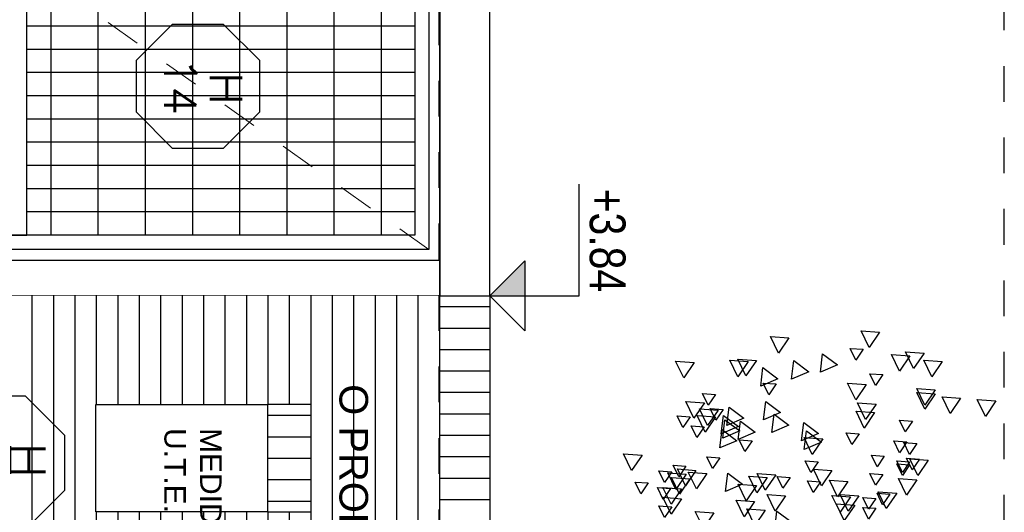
# Model space of a CAD drawing. Header units: millimetres. Extents: x 4617 to 4884, y 1258 to 1784.
# Tile 118 of 256: x 4725.15 to 4727.9, y 1392.33 to 1393.71. Entities that reach past the tile are written whole.
import ezdxf
from ezdxf.enums import TextEntityAlignment as Align

# ---------------------------------------------------------------- set-up
doc = ezdxf.new("R2010")
doc.units = ezdxf.units.MM
doc.header["$LTSCALE"] = 0.4
doc.set_wipeout_variables(frame=1)
doc.linetypes.add('DOT', pattern=[6.35, 0, -6.35])
doc.linetypes.add('RAYITAS', pattern=[0.375, 0.25, -0.125])
for name, color, linetype in [('00 AC - ABERTURAS ALUMINIO - TIPO', 3, 'Continuous'), ('200cotas50', 1, 'Continuous'), ('A HERRERÍA', 4, 'Continuous'), ('A MURO VISTO', 2, 'Continuous'), ('A VEGETACIÓN', 253, 'Continuous'), ('Hatch 354', 254, 'Continuous'), ('Hatch Ladrillo Visto', 32, 'Continuous'), ('LÁMINA', 1, 'Continuous'), ('TXT', 3, 'Continuous'), ('TXT PLANILLAS', 3, 'Continuous'), ('TXT TERMINACIONES', 3, 'Continuous')]:
    doc.layers.add(name, color=color, linetype=linetype)
doc.layers.add('04 gris', color=252, linetype='Continuous', lineweight=13)
doc.styles.add('arial', font='arial.ttf')
doc.styles.add('ARIAL NARROW', font='ARIALN.TTF')
doc.styles.add('ROMANS', font='romans', dxfattribs={"height": 2})
pattern_1 = [(3e-14, (0.93, -1.15543), (8e-17, 0.132), [])]
pattern_2 = [(90, (0.42801, -1.155426), (-0.065, 2e-17), [])]
pattern_3 = [(3e-14, (0.93004, -1.33033), (8e-17, 0.132), [])]

# ---------------------------------------------------------------- blocks, each defined once
blk = doc.blocks.new('puerta doble 1')
h = blk.add_hatch()
h.set_pattern_fill('_USER', color=256, scale=0.132, angle=90, pattern_type=0)
h.set_pattern_definition(pattern_1)
h.paths.add_polyline_path([(0.786, -0.07), (0.07, -0.07), (0.07, -1.1554), (0.786, -1.1554)])
h = blk.add_hatch()
h.set_pattern_fill('_USER', color=256, scale=0.132, angle=90, pattern_type=0)
h.set_pattern_definition(pattern_1)
h.paths.add_polyline_path([(0.866, -0.07), (1.582, -0.07), (1.582, -1.1554), (0.866, -1.1554)])
at = {"layer": 'A HERRERÍA'}
h = blk.add_hatch(dxfattribs=at)
h.set_pattern_fill('_USER', color=254, scale=0.065, angle=180, pattern_type=0)
h.set_pattern_definition(pattern_2)
h.paths.add_polyline_path([(0.786, -0.07), (0.07, -0.07), (0.07, -1.1554), (0.786, -1.1554)])
h.paths.add_polyline_path([(0.07, -1.3305), (0.786, -1.3305), (0.786, -2.13), (0.07, -2.13)])
h = blk.add_hatch(dxfattribs=at)
h.set_pattern_fill('_USER', color=254, scale=0.065, angle=180, pattern_type=0)
h.set_pattern_definition(pattern_2)
h.paths.add_polyline_path([(0.866, -0.07), (1.582, -0.07), (1.582, -1.1554), (0.866, -1.1554)])
h.paths.add_polyline_path([(1.582, -1.3305), (0.866, -1.3305), (0.866, -2.13), (1.582, -2.13)])
h = blk.add_hatch(dxfattribs=at)
h.set_pattern_fill('_USER', color=254, scale=0.132, angle=90, pattern_type=0)
h.set_pattern_definition(pattern_3)
h.paths.add_polyline_path([(0.07, -1.3305), (0.786, -1.3305), (0.786, -2.13), (0.07, -2.13)])
h = blk.add_hatch(dxfattribs=at)
h.set_pattern_fill('_USER', color=254, scale=0.132, angle=90, pattern_type=0)
h.set_pattern_definition(pattern_3)
h.paths.add_polyline_path([(1.582, -1.3305), (0.866, -1.3305), (0.866, -2.13), (1.582, -2.13)])
at = {"layer": '04 gris', "linetype": 'RAYITAS', "ltscale": 0.3}
for points in [[(0.03, -0.03), (0.826, -1.1553), (0.03, -2.17)], [(1.622, -0.03), (0.826, -1.1553), (1.622, -2.17)]]:
    blk.add_lwpolyline(points, dxfattribs=at)
at = {"layer": 'A HERRERÍA'}
for points in [[(0.826, -0.03), (0.03, -0.03), (0.03, -2.17), (0.826, -2.17)], [(0.826, -0.03), (1.622, -0.03), (1.622, -2.17), (0.826, -2.17)], [(0.786, -0.07), (0.07, -0.07), (0.07, -2.13), (0.786, -2.13)], [(0.786, -0.07), (0.07, -0.07), (0.07, -1.1554), (0.786, -1.1554)], [(0.866, -0.07), (1.582, -0.07), (1.582, -2.13), (0.866, -2.13)], [(0.866, -0.07), (1.582, -0.07), (1.582, -1.1554), (0.866, -1.1554)], [(0.07, -1.3305), (0.786, -1.3305), (0.786, -2.13), (0.07, -2.13)], [(1.582, -1.3305), (0.866, -1.3305), (0.866, -2.13), (1.582, -2.13)]]:
    blk.add_lwpolyline(points, close=True, dxfattribs=at)
at = {"layer": 'A HERRERÍA', "elevation": 0}
for points in [[(0.786, -1.3303), (0.07, -1.3305), (0.07, -1.1555), (0.786, -1.1553)], [(0.866, -1.3303), (1.582, -1.3305), (1.582, -1.1555), (0.866, -1.1553)], [(0.618, -1.2215), (0.618, -1.2013), (0.745, -1.2013), (0.745, -1.2215)], [(1.0341, -1.2215), (1.0341, -1.2013), (0.907, -1.2013), (0.907, -1.2215)]]:
    blk.add_lwpolyline(points, close=True, dxfattribs=at)
at = {"layer": 'A HERRERÍA'}
blk.add_circle((0.7354, -1.2616), 0.00969, dxfattribs=at)
blk = doc.blocks.new('ARB')
at = {"layer": 'LÁMINA', "color": 254, "elevation": -10}
for points in [[(3287.9382, 1399.7325), (3287.9747, 1399.6788), (3288.0029, 1399.7372)], [(3288.2553, 1399.7133), (3288.2918, 1399.6596), (3288.32, 1399.718)], [(3287.9956, 1399.6726), (3288.0211, 1399.635), (3288.0409, 1399.6759)], [(3287.7829, 1399.6591), (3287.8194, 1399.6054), (3287.8476, 1399.6639)], [(3287.8321, 1399.6493), (3287.8686, 1399.5956), (3287.8968, 1399.654)], [(3288.1378, 1399.6572), (3288.0858, 1399.6183), (3288.1455, 1399.5928)], [(3287.7189, 1399.6296), (3287.7554, 1399.5759), (3287.7837, 1399.6344)], [(3288.2384, 1399.6331), (3288.1864, 1399.5942), (3288.2461, 1399.5686)], [(3288.3466, 1399.6085), (3288.2947, 1399.5696), (3288.3543, 1399.544)], [(3288.3692, 1399.6331), (3288.4057, 1399.5794), (3288.4339, 1399.6378)], [(3288.398, 1399.6296), (3288.4345, 1399.5759), (3288.4627, 1399.6344)], [(3288.5871, 1399.6261), (3288.6236, 1399.5724), (3288.6518, 1399.6309)], [(3287.9267, 1399.584), (3287.9522, 1399.5464), (3287.972, 1399.5873)], [(3287.7435, 1399.5312), (3287.78, 1399.4775), (3287.8083, 1399.5359)], [(3287.9854, 1399.5494), (3288.0219, 1399.4957), (3288.0501, 1399.5542)], [(3288.2999, 1399.5514), (3288.3255, 1399.5138), (3288.3452, 1399.5547)], [(3287.6549, 1399.5016), (3287.6914, 1399.4479), (3287.7197, 1399.5064)], [(3287.7435, 1399.5164), (3287.78, 1399.4627), (3287.8083, 1399.5211)], [(3288.5123, 1399.515), (3288.5378, 1399.4775), (3288.5576, 1399.5184)], [(3287.5319, 1399.4918), (3287.5684, 1399.4381), (3287.5967, 1399.4965)], [(3287.9509, 1399.4805), (3287.9874, 1399.4268), (3288.0157, 1399.4853)], [(3288.3368, 1399.4904), (3288.2848, 1399.4515), (3288.3445, 1399.4259)], [(3288.4647, 1399.4707), (3288.4128, 1399.4318), (3288.4724, 1399.4062)], [(3288.5512, 1399.4854), (3288.5877, 1399.4317), (3288.616, 1399.4902)], [(3287.9558, 1399.451), (3287.9923, 1399.3973), (3288.0206, 1399.4557)], [(3288.3073, 1399.4461), (3288.2553, 1399.4072), (3288.315, 1399.3816)], [(3288.4844, 1399.4411), (3288.4324, 1399.4022), (3288.4921, 1399.3767)], [(3288.4856, 1399.4622), (3288.5112, 1399.4246), (3288.531, 1399.4655)], [(3288.5035, 1399.4601), (3288.54, 1399.4065), (3288.5682, 1399.4649)], [(3288.5119, 1399.4362), (3288.5484, 1399.3825), (3288.5766, 1399.441)], [(3288.6008, 1399.4363), (3288.6264, 1399.3987), (3288.6461, 1399.4396)], [(3287.8234, 1399.4215), (3287.8489, 1399.3839), (3287.8687, 1399.4249)], [(3288.2039, 1399.4165), (3288.152, 1399.3776), (3288.2116, 1399.3521)], [(3288.4254, 1399.4214), (3288.3734, 1399.3825), (3288.4331, 1399.357)], [(3288.4795, 1399.4264), (3288.4275, 1399.3875), (3288.4872, 1399.3619)], [(3288.5516, 1399.4018), (3288.5772, 1399.3642), (3288.5969, 1399.4052)], [(3288.0103, 1399.3772), (3288.0359, 1399.3396), (3288.0557, 1399.3806)], [(3288.1372, 1399.3589), (3288.1737, 1399.3052), (3288.2019, 1399.3636)], [(3288.1941, 1399.387), (3288.1421, 1399.3481), (3288.2018, 1399.3225)], [(3288.4893, 1399.3919), (3288.4374, 1399.353), (3288.497, 1399.3274)], [(3287.8086, 1399.3428), (3287.8341, 1399.3052), (3287.8539, 1399.3461)], [(3287.843, 1399.3486), (3287.8686, 1399.311), (3287.8883, 1399.352)], [(3287.843, 1399.3486), (3287.8686, 1399.311), (3287.8883, 1399.352)], [(3288.3843, 1399.3526), (3288.4099, 1399.315), (3288.4296, 1399.3559)], [(3287.9218, 1399.2985), (3287.9473, 1399.2609), (3287.9671, 1399.3018)], [(3288.4975, 1399.2935), (3288.523, 1399.256), (3288.5428, 1399.2969)], [(3288.7692, 1399.3026), (3288.8057, 1399.2489), (3288.8339, 1399.3074)], [(3287.7681, 1399.285), (3287.8046, 1399.2314), (3287.8329, 1399.2898)], [(3287.7988, 1399.2886), (3287.8243, 1399.251), (3287.8441, 1399.292)], [(3287.8332, 1399.2788), (3287.8587, 1399.2412), (3287.8785, 1399.2821)], [(3287.8332, 1399.2689), (3287.8587, 1399.2314), (3287.8785, 1399.2723)], [(3288.153, 1399.2788), (3288.1786, 1399.2412), (3288.1984, 1399.2821)], [(3288.6156, 1399.264), (3288.6411, 1399.2264), (3288.6609, 1399.2673)], [(3287.9267, 1399.2345), (3287.9522, 1399.1969), (3287.972, 1399.2378)], [(3288.1049, 1399.2485), (3288.1414, 1399.1948), (3288.1697, 1399.2533)], [(3288.2515, 1399.2246), (3288.277, 1399.1871), (3288.2968, 1399.228)], [(3288.3017, 1399.2337), (3288.3382, 1399.18), (3288.3665, 1399.2385)], [(3288.3313, 1399.2239), (3288.3678, 1399.1702), (3288.396, 1399.2286)], [(3288.4697, 1399.2393), (3288.4177, 1399.2004), (3288.4774, 1399.1749)], [(3288.5428, 1399.2387), (3288.5793, 1399.185), (3288.6076, 1399.2434)], [(3288.5808, 1399.2492), (3288.6173, 1399.1955), (3288.6455, 1399.2539)], [(3288.6145, 1399.2358), (3288.651, 1399.1821), (3288.6792, 1399.2406)], [(3288.6648, 1399.2443), (3288.6903, 1399.2067), (3288.7101, 1399.2477)], [(3287.8075, 1399.2161), (3287.844, 1399.1624), (3287.8722, 1399.2209)], [(3288.0493, 1399.2098), (3288.0858, 1399.1561), (3288.1141, 1399.2145)], [(3288.1446, 1399.2092), (3288.1702, 1399.1716), (3288.19, 1399.2125)], [(3288.3684, 1399.1964), (3288.4049, 1399.1428), (3288.4332, 1399.2012)], [(3288.6019, 1399.219), (3288.6384, 1399.1653), (3288.6666, 1399.2237)], [(3288.7484, 1399.205), (3288.774, 1399.1674), (3288.7938, 1399.2083)], [(3287.8786, 1399.1697), (3287.9151, 1399.116), (3287.9433, 1399.1745)], [(3287.9021, 1399.1656), (3287.9276, 1399.128), (3287.9474, 1399.1689)], [(3288.0114, 1399.1599), (3288.0479, 1399.1062), (3288.0762, 1399.1647)], [(3288.0402, 1399.1564), (3288.0767, 1399.1027), (3288.1049, 1399.1612)], [(3288.2673, 1399.1599), (3288.3038, 1399.1062), (3288.332, 1399.1647)], [(3288.6314, 1399.1845), (3288.6679, 1399.1308), (3288.6962, 1399.1893)], [(3288.6697, 1399.1853), (3288.6953, 1399.1477), (3288.715, 1399.1886)], [(3287.9513, 1399.1508), (3287.9768, 1399.1132), (3287.9966, 1399.1541)], [(3288.0254, 1399.1269), (3288.0619, 1399.0732), (3288.0902, 1399.1316)], [(3288.3755, 1399.1402), (3288.412, 1399.0865), (3288.4403, 1399.145)], [(3288.6314, 1399.1501), (3288.6679, 1399.0964), (3288.6962, 1399.1548)], [(3288.6648, 1399.1213), (3288.6903, 1399.0837), (3288.7101, 1399.1246)], [(3287.9513, 1399.1164), (3287.9768, 1399.0788), (3287.9966, 1399.1197)], [(3288.2974, 1399.1064), (3288.2455, 1399.0675), (3288.3051, 1399.042)], [(3288.3382, 1399.1097), (3288.3747, 1399.056), (3288.4029, 1399.1145)], [(3288.5182, 1399.1008), (3288.5547, 1399.0471), (3288.583, 1399.1056)]]:
    blk.add_lwpolyline(points, close=True, dxfattribs=at)
blk = doc.blocks.new('Nivel corte')
at = {"color": 0}
for p, q in [((0, 0.2), (0.25, 0.2)), ((0, 0), (0, 0.2)), ((0.0784, 0.0784), (-0.0784, 0.0784)), ((0, 0), (-0.0784, 0.0784)), ((0, 0), (0.0784, 0.0784))]:
    blk.add_line(p, q, dxfattribs=at)
blk.add_solid([(0, 0), (0.0784, 0.0784), (0, 0.0784), (0.0784, 0.0784)], dxfattribs=at)
at = {"color": 0, "style": 'ARIAL NARROW', "flags": 4}
blk.add_attdef('NIVEL', text='', height=0.08, dxfattribs=at).set_placement((0.125, 0.2), align=Align.BOTTOM_CENTER)
blk = doc.blocks.new('*U575')
at = {"color": 0, "linetype": 'ByBlock', "ltscale": 0.1}
blk.add_lwpolyline([(0, 0.3439), (0.1194, 0.3439), (0.2883, 0.175), (0.2883, -0.0638), (0.1194, -0.2326), (0, -0.2326), (-0.1194, -0.2326), (-0.2883, -0.0638), (-0.2883, 0.175), (-0.1194, 0.3439)], close=True, dxfattribs=at)
at = {"color": 0, "style": 'ROMANS', "width": 1.1}
blk.add_text('H', height=0.15, dxfattribs=at).set_placement((-0.088, 0.112))
at = {"color": 0, "linetype": 'ByBlock', "style": 'ROMANS', "width": 1.05}
blk.add_attdef('NRO', text='', height=0.15, dxfattribs=at).set_placement((0, -0.0271), align=Align.MIDDLE)
blk = doc.blocks.new('TIPOS_GRAL2')
at = {"color": 0, "linetype": 'ByBlock', "ltscale": 0.5}
blk.add_lwpolyline([(0, 0.3439), (0.1194, 0.3439), (0.2883, 0.175), (0.2883, -0.0638), (0.1194, -0.2326), (0, -0.2326), (-0.1194, -0.2326), (-0.2883, -0.0638), (-0.2883, 0.175), (-0.1194, 0.3439)], close=True, dxfattribs=at)
at = {"color": 0, "style": 'ROMANS', "width": 1.1}
blk.add_text('H', height=0.15, dxfattribs=at).set_placement((-0.088, 0.112))
at = {"color": 0, "linetype": 'ByBlock', "style": 'ROMANS', "width": 1.05}
blk.add_attdef('NRO', text='', height=0.15, dxfattribs=at).set_placement((0, -0.0271), align=Align.MIDDLE)

msp = doc.modelspace()

# ---------------------------------------------------------------- linework, layer by layer
at = {"layer": 'A HERRERÍA'}
msp.add_lwpolyline([(4726.3239, 1393.0363), (4726.3239, 1392.9363), (4724.1239, 1392.9363), (4724.1239, 1393.0363)], close=True, dxfattribs=at)
at = {"layer": 'A MURO VISTO'}
msp.add_lwpolyline([(4726.3239, 1392.9363), (4726.3239, 1389.8856), (4724.1239, 1389.8856), (4724.1239, 1392.9363)], close=True, dxfattribs=at)
at = {"layer": 'Hatch 354'}
msp.add_lwpolyline([(4726.3239, 1389.8856), (4726.3239, 1395.8883)], dxfattribs=at)
at = {"layer": 'Hatch Ladrillo Visto'}
for points in [[(4726.3239, 1389.8856), (4726.3239, 1392.9363), (4724.1239, 1392.9363), (4724.1239, 1389.8856)], [(4725.842, 1392.632), (4725.842, 1392.332), (4725.362, 1392.332), (4725.362, 1392.632)]]:
    msp.add_lwpolyline(points, close=True, dxfattribs=at)
at = {"layer": 'TXT', "color": 253, "linetype": 'DOT', "ltscale": 0.01}
msp.add_line((4727.9039, 1387.2794), (4727.9039, 1427.3371), dxfattribs=at)

# ---------------------------------------------------------------- block references
at = {"rotation": 269.9999999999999}
msp.add_blockref('puerta doble 1', (4726.3239, 1394.6883), dxfattribs=at)
at = {"layer": '00 AC - ABERTURAS ALUMINIO - TIPO'}
ref = msp.add_blockref('*U575', (4725.6139, 1393.523), dxfattribs=dict(at, xscale=-0.6, yscale=0.6, zscale=0.6, rotation=269.999999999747))
ref.add_attrib('NRO', '14', dxfattribs={"layer": '0', "color": 0, "linetype": 'ByBlock', "height": 0.09, "rotation": 270, "style": 'ROMANS', "width": 1.05}).set_placement((4725.5976, 1393.523), align=Align.MIDDLE)
at = {"layer": 'A VEGETACIÓN', "color": 254, "xscale": -0.8, "yscale": 0.8, "zscale": 0.8, "rotation": 359.9999999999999}
msp.add_blockref('ARB', (7357.9056, 273.0485, -14.0456), dxfattribs=at)

# ---------------------------------------------------------------- next in the draw order: wipeouts: each hides what was drawn before it
msp.add_wipeout([(4726.4639, 1392.9363), (4726.4639, 1389.8856), (4724.1239, 1389.8856), (4724.1239, 1392.9363)]).dxf.layer = 'A MURO VISTO'

# ---------------------------------------------------------------- next in the draw order: hatches: boundary and pattern name
at = {"layer": 'Hatch Ladrillo Visto'}
h = msp.add_hatch(dxfattribs=at)
h.set_pattern_fill('_USER', color=256, scale=0.06, pattern_type=0)
h.set_pattern_definition([(270, (4726.323933, 1392.93632), (0.06, -8e-17), [])])
h.paths.add_polyline_path([(4726.3239, 1389.8856), (4726.3239, 1392.9363), (4724.1239, 1392.9363), (4724.1239, 1389.8856)])
h.paths.add_polyline_path([(4725.842, 1392.632), (4725.842, 1392.332), (4725.9645, 1392.332), (4725.9645, 1392.632)], flags=16)
h.paths.add_polyline_path([(4725.842, 1392.632), (4725.842, 1392.332), (4725.362, 1392.332), (4725.362, 1392.632)], flags=16)
h.paths.add_polyline_path([(4724.3448, 1391.234), (4724.9418, 1391.234), (4724.9418, 1390.334), (4724.3448, 1390.334)], flags=16)
h.paths.add_polyline_path([(4724.9418, 1391.234), (4724.9418, 1390.334), (4725.0643, 1390.334), (4725.0643, 1391.234)], flags=16)
h = msp.add_hatch(dxfattribs=at)
h.set_pattern_fill('_USER', color=256, scale=0.06, angle=90, pattern_type=0)
h.set_pattern_definition([(360, (4726.443933, 1392.786155), (8e-17, 0.06), [])])
h.paths.add_polyline_path([(4726.4639, 1392.9363), (4726.4639, 1389.8856), (4726.3239, 1389.8856), (4726.3239, 1392.9363)])
h = msp.add_hatch(dxfattribs=at)
h.set_pattern_fill('_USER', color=256, scale=0.06, angle=90, pattern_type=0)
h.set_pattern_definition([(360, (4725.84199, 1392.48198), (8e-17, 0.06), [])])
h.paths.add_polyline_path([(4725.842, 1392.632), (4725.842, 1392.332), (4725.9645, 1392.332), (4725.9645, 1392.632)])

# ---------------------------------------------------------------- next in the draw order: linework, layer by layer
at = {"layer": 'A MURO VISTO'}
for points in [[(4726.3239, 1395.8883), (4726.3239, 1392.9363), (4726.4639, 1392.9363), (4726.4639, 1395.8883)], [(4725.842, 1392.632), (4725.842, 1392.332), (4725.362, 1392.332), (4725.362, 1392.632)]]:
    msp.add_lwpolyline(points, close=True, dxfattribs=at)
at = {"layer": 'Hatch Ladrillo Visto'}
for points in [[(4726.4639, 1392.9363), (4726.4639, 1389.8856), (4726.3239, 1389.8856), (4726.3239, 1392.9363)], [(4725.842, 1392.632), (4725.842, 1392.332), (4725.9645, 1392.332), (4725.9645, 1392.632)]]:
    msp.add_lwpolyline(points, close=True, dxfattribs=at)
at = {"layer": 'TXT', "color": 253, "linetype": 'DOT', "ltscale": 0.01}
msp.add_line((4726.3224, 1387.2383), (4726.3224, 1427.296), dxfattribs=at)

# ---------------------------------------------------------------- next in the draw order: block references
at = {"layer": '200cotas50'}
ref = msp.add_blockref('Nivel corte', (4726.4639, 1392.9363), dxfattribs=dict(at, xscale=-1.25, yscale=1.25, zscale=1.25, rotation=269.9999999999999))
ref.add_attrib('NIVEL', '+3.84', dxfattribs={"layer": '0', "color": 0, "height": 0.1, "rotation": 270, "style": 'ARIAL NARROW', "flags": 4}).set_placement((4726.7139, 1393.0914), align=Align.BOTTOM_CENTER)
at = {"layer": 'TXT PLANILLAS', "xscale": 0.65, "yscale": 0.65, "zscale": 0.65, "rotation": 269.9999999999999}
msp.add_blockref('TIPOS_GRAL2', (4725.0501, 1392.4691), dxfattribs=at).add_auto_attribs({'NRO': 'B'})

# ---------------------------------------------------------------- next in the draw order: texts
at = {"layer": 'TXT', "ltscale": 0.3, "insert": (4725.7136, 1392.5661), "char_height": 0.06, "attachment_point": 1, "rotation": 270, "style": 'arial'}
msp.add_mtext_dynamic_manual_height_columns('MEDIDOR \\PU.T.E.', width=0.845153, gutter_width=0.000625, heights=[0], dxfattribs=at)
at = {"layer": 'TXT TERMINACIONES', "insert": (4726.2568, 1390.0068), "char_height": 0.08, "attachment_point": 3, "rotation": 270, "style": 'arial'}
msp.add_mtext('LADRILLO O CHORIZO VISTO S/M.C.P.,^JO PROPUESTA SEGÚN SISTEMA CONSTRUCTIVO^J A PROPONER POR LA EMPRESA. ', dxfattribs=at)

doc.saveas('drawing.dxf')
